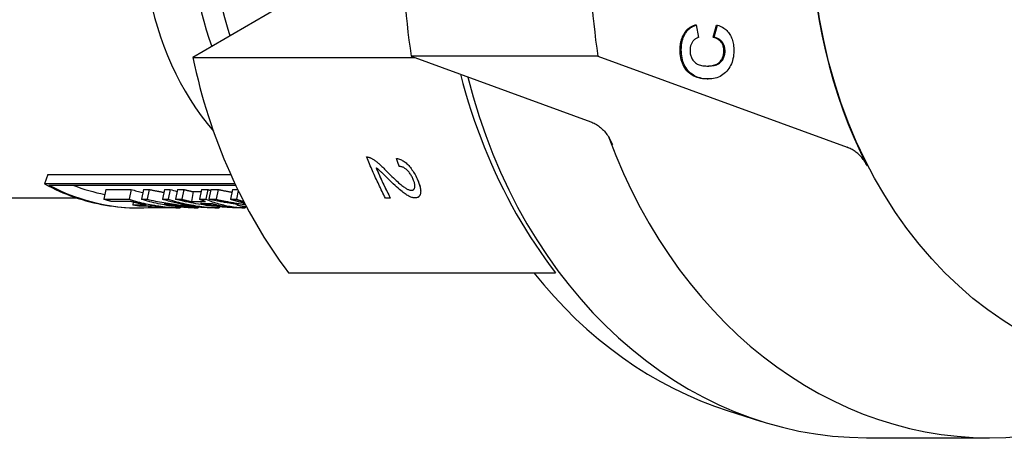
# Model space of a CAD drawing. Header units: millimetres. Extents: x 210 to 480, y -31 to 299.
# Tile 9 of 12: x 256 to 305, y 241 to 262. Entities that reach past the tile are written whole.
import ezdxf

# ---------------------------------------------------------------- set-up
doc = ezdxf.new("R2010")
doc.units = ezdxf.units.MM
doc.layers.add('Detail', color=2, linetype='Continuous')

msp = doc.modelspace()

# ---------------------------------------------------------------- linework, layer by layer
at = {"layer": 'Detail'}
for p, q in [((273.127, 264.857), (264.837, 260.015)), ((289.53, 261.618), (289.587, 261.618)), ((289.587, 261.618), (289.703, 261.008)), ((290.417, 261.021), (290.575, 261.617)), ((290.474, 261.021), (290.633, 261.617)), ((290.575, 261.617), (290.633, 261.617)), ((290.417, 261.021), (290.474, 261.021)), ((264.837, 260.015), (275.745, 260.015)), ((284.747, 260.079), (275.57, 260.079)), ((275.57, 260.079), (284.395, 256.858)), ((284.747, 260.079), (297.006, 255.605)), ((290.114, 258.964), (290.171, 258.964)), ((273.382, 255.128), (273.382, 255.128)), ((273.572, 255.083), (273.572, 255.083)), ((274.847, 255.057), (274.847, 255.057)), ((257.709, 254.268), (257.542, 253.811)), ((257.709, 254.268), (266.7, 254.268)), ((266.91, 253.811), (257.542, 253.811)), ((257.766, 253.742), (266.943, 253.742)), ((260.565, 253.534), (260.464, 253.05)), ((260.565, 253.534), (261.804, 253.534)), ((261.804, 253.534), (261.702, 253.05)), ((262.408, 253.531), (262.307, 253.046)), ((262.408, 253.531), (262.686, 253.531)), ((262.686, 253.531), (262.585, 253.046)), ((263.449, 253.531), (263.348, 253.046)), ((263.449, 253.531), (263.727, 253.531)), ((263.727, 253.531), (263.626, 253.046)), ((264.079, 253.531), (263.978, 253.046)), ((264.079, 253.531), (264.394, 253.531)), ((264.394, 253.531), (264.293, 253.046)), ((264.851, 253.423), (264.765, 252.934)), ((264.851, 253.423), (265.243, 253.423)), ((265.266, 253.531), (265.165, 253.046)), ((265.266, 253.531), (265.581, 253.531)), ((265.581, 253.531), (265.48, 253.046)), ((265.728, 253.531), (265.627, 253.046)), ((265.728, 253.531), (266.08, 253.531)), ((266.08, 253.531), (265.979, 253.046)), ((266.783, 253.531), (266.682, 253.046)), ((266.783, 253.531), (267.044, 253.531)), ((267.072, 253.474), (266.983, 253.046)), ((275.931, 253.163), (275.931, 253.163)), ((251.718, 253.123), (259.108, 253.123)), ((260.464, 253.05), (261.702, 253.05)), ((261.779, 252.942), (260.834, 252.942)), ((261.898, 252.911), (261.881, 252.77)), ((261.881, 252.77), (262.548, 252.77)), ((262.915, 252.712), (262.248, 252.712)), ((262.307, 253.046), (262.585, 253.046)), ((262.659, 252.712), (262.655, 252.646)), ((263.348, 253.046), (263.626, 253.046)), ((263.978, 253.046), (264.293, 253.046)), ((264.765, 252.934), (265.468, 252.934)), ((265.165, 253.046), (265.48, 253.046)), ((265.218, 252.843), (265.753, 252.843)), ((265.627, 253.046), (265.979, 253.046)), ((266.129, 252.679), (266.128, 252.627)), ((266.631, 252.666), (266.631, 252.662)), ((266.682, 253.046), (266.983, 253.046)), ((267.009, 252.801), (267.006, 252.778)), ((267.006, 252.778), (267.01, 252.784)), ((267.009, 252.774), (267.008, 252.764)), ((267.008, 252.764), (267.012, 252.77)), ((267.012, 252.801), (267.01, 252.784)), ((267.03, 252.798), (267.029, 252.79)), ((267.029, 252.79), (267.059, 252.794)), ((267.329, 252.87), (267.32, 252.805)), ((267.32, 252.805), (267.411, 252.805)), ((267.405, 252.684), (267.404, 252.627)), ((267.446, 252.727), (267.447, 252.731)), ((267.446, 252.724), (267.446, 252.727)), ((267.455, 252.721), (267.446, 252.724)), ((267.447, 252.731), (267.45, 252.732)), ((274.542, 253.109), (274.305, 253.109)), ((274.542, 253.109), (274.542, 253.109)), ((262.113, 252.623), (262.208, 252.623)), ((262.655, 252.646), (263.542, 252.646)), ((264.215, 252.627), (263.035, 252.627)), ((264.216, 252.663), (264.215, 252.627)), ((265.106, 252.627), (264.82, 252.627)), ((265.107, 252.656), (265.106, 252.627)), ((266.128, 252.627), (265.842, 252.627)), ((266.668, 252.662), (266.631, 252.662)), ((267.404, 252.627), (267.044, 252.627)), ((269.534, 249.436), (282.658, 249.436)), ((291.16, 242.649), (292.798, 242.129)), ((297.955, 241.323), (303.977, 241.323))]:
    msp.add_line(p, q, dxfattribs=at)
at = {"layer": 'Detail', "flags": 128}
for points in [[(289.069, 261.311), (289.082, 261.328), (289.097, 261.344), (289.111, 261.36), (289.126, 261.376), (289.142, 261.392), (289.158, 261.407), (289.175, 261.422), (289.192, 261.436), (289.209, 261.45), (289.227, 261.464), (289.246, 261.477), (289.265, 261.49), (289.284, 261.503), (289.304, 261.515), (289.324, 261.527), (289.345, 261.538), (289.367, 261.55), (289.389, 261.56), (289.411, 261.571), (289.434, 261.581), (289.457, 261.591), (289.481, 261.6), (289.505, 261.609), (289.53, 261.618)], [(289.126, 261.311), (289.14, 261.328), (289.154, 261.344), (289.169, 261.36), (289.184, 261.376), (289.199, 261.392), (289.215, 261.407), (289.232, 261.422), (289.249, 261.436), (289.267, 261.45), (289.285, 261.464), (289.303, 261.477), (289.322, 261.49), (289.341, 261.503), (289.361, 261.515), (289.382, 261.527), (289.403, 261.538), (289.424, 261.55), (289.446, 261.56), (289.468, 261.571), (289.491, 261.581), (289.514, 261.591), (289.538, 261.6), (289.562, 261.609), (289.587, 261.618)], [(290.633, 261.617), (290.699, 261.592), (290.763, 261.565), (290.824, 261.535), (290.881, 261.503), (290.936, 261.468), (290.988, 261.431), (291.037, 261.391), (291.083, 261.349), (291.126, 261.304), (291.166, 261.257), (291.204, 261.207), (291.238, 261.154), (291.269, 261.1), (291.298, 261.042), (291.324, 260.983), (291.347, 260.921), (291.367, 260.857), (291.385, 260.791), (291.4, 260.722), (291.412, 260.651), (291.421, 260.577), (291.427, 260.501), (291.431, 260.423), (291.432, 260.342)], [(288.792, 260.404), (288.793, 260.451), (288.795, 260.496), (288.798, 260.541), (288.801, 260.585), (288.806, 260.628), (288.811, 260.67), (288.817, 260.712), (288.825, 260.753), (288.833, 260.793), (288.842, 260.833), (288.852, 260.872), (288.863, 260.91), (288.875, 260.947), (288.888, 260.984), (288.902, 261.02), (288.917, 261.055), (288.933, 261.09), (288.949, 261.123), (288.967, 261.156), (288.985, 261.189), (289.005, 261.22), (289.025, 261.251), (289.047, 261.281), (289.069, 261.311)], [(288.85, 260.404), (288.851, 260.451), (288.852, 260.496), (288.855, 260.541), (288.859, 260.585), (288.863, 260.628), (288.868, 260.67), (288.875, 260.712), (288.882, 260.753), (288.89, 260.793), (288.9, 260.833), (288.91, 260.872), (288.921, 260.91), (288.933, 260.947), (288.946, 260.984), (288.959, 261.02), (288.974, 261.055), (288.99, 261.09), (289.007, 261.123), (289.024, 261.156), (289.043, 261.189), (289.062, 261.22), (289.083, 261.251), (289.104, 261.281), (289.126, 261.311)], [(289.703, 261.008), (289.671, 260.998), (289.64, 260.987), (289.611, 260.974), (289.582, 260.96), (289.555, 260.944), (289.529, 260.926), (289.504, 260.907), (289.48, 260.886), (289.457, 260.863), (289.435, 260.839), (289.415, 260.813), (289.395, 260.785), (289.377, 260.756), (289.36, 260.726), (289.345, 260.695), (289.332, 260.663), (289.32, 260.63), (289.31, 260.596), (289.301, 260.561), (289.293, 260.525), (289.288, 260.488), (289.284, 260.449), (289.281, 260.41), (289.28, 260.37)], [(290.944, 260.34), (290.943, 260.38), (290.941, 260.42), (290.937, 260.458), (290.931, 260.496), (290.923, 260.533), (290.913, 260.569), (290.902, 260.604), (290.889, 260.638), (290.874, 260.671), (290.857, 260.703), (290.839, 260.734), (290.818, 260.764), (290.796, 260.793), (290.772, 260.82), (290.745, 260.847), (290.717, 260.871), (290.687, 260.895), (290.654, 260.917), (290.62, 260.938), (290.583, 260.957), (290.545, 260.975), (290.504, 260.992), (290.462, 261.007), (290.417, 261.021)], [(291.001, 260.34), (291.001, 260.38), (290.998, 260.42), (290.994, 260.458), (290.988, 260.496), (290.98, 260.533), (290.971, 260.569), (290.959, 260.604), (290.946, 260.638), (290.931, 260.671), (290.914, 260.703), (290.896, 260.734), (290.876, 260.764), (290.853, 260.793), (290.829, 260.82), (290.803, 260.847), (290.774, 260.871), (290.744, 260.895), (290.712, 260.917), (290.677, 260.938), (290.641, 260.957), (290.602, 260.975), (290.562, 260.992), (290.519, 261.007), (290.474, 261.021)], [(290.097, 258.964), (289.995, 258.968), (289.897, 258.977), (289.803, 258.992), (289.712, 259.012), (289.626, 259.037), (289.543, 259.068), (289.465, 259.104), (289.39, 259.146), (289.319, 259.193), (289.252, 259.245), (289.189, 259.303), (289.13, 259.367), (289.076, 259.434), (289.026, 259.506), (288.981, 259.58), (288.941, 259.658), (288.905, 259.739), (288.875, 259.824), (288.849, 259.912), (288.828, 260.004), (288.812, 260.099), (288.801, 260.197), (288.794, 260.299), (288.792, 260.404)], [(290.155, 258.964), (290.052, 258.968), (289.954, 258.977), (289.86, 258.992), (289.77, 259.012), (289.683, 259.037), (289.601, 259.068), (289.522, 259.104), (289.447, 259.146), (289.377, 259.193), (289.31, 259.245), (289.247, 259.303), (289.188, 259.367), (289.133, 259.434), (289.083, 259.506), (289.038, 259.58), (288.998, 259.658), (288.963, 259.739), (288.932, 259.824), (288.906, 259.912), (288.886, 260.004), (288.869, 260.099), (288.858, 260.197), (288.852, 260.299), (288.85, 260.404)], [(289.28, 260.37), (289.281, 260.314), (289.285, 260.26), (289.291, 260.208), (289.301, 260.158), (289.313, 260.109), (289.328, 260.062), (289.345, 260.017), (289.366, 259.974), (289.389, 259.932), (289.415, 259.892), (289.444, 259.854), (289.475, 259.817), (289.51, 259.783), (289.548, 259.752), (289.59, 259.724), (289.635, 259.698), (289.683, 259.676), (289.736, 259.656), (289.791, 259.639), (289.85, 259.626), (289.912, 259.615), (289.978, 259.607), (290.048, 259.602), (290.121, 259.599)], [(290.112, 259.6), (290.185, 259.602), (290.254, 259.607), (290.32, 259.615), (290.382, 259.626), (290.441, 259.639), (290.496, 259.656), (290.547, 259.675), (290.595, 259.697), (290.639, 259.721), (290.679, 259.749), (290.717, 259.779), (290.75, 259.812), (290.781, 259.847), (290.809, 259.883), (290.834, 259.921), (290.857, 259.961), (290.877, 260.003), (290.894, 260.046), (290.909, 260.091), (290.921, 260.137), (290.931, 260.185), (290.938, 260.235), (290.942, 260.286), (290.944, 260.34)], [(290.121, 259.599), (290.198, 259.6), (290.271, 259.604), (290.341, 259.61), (290.406, 259.62), (290.468, 259.632), (290.527, 259.648), (290.581, 259.666), (290.632, 259.687), (290.679, 259.711), (290.722, 259.738), (290.761, 259.768), (290.797, 259.801), (290.829, 259.836), (290.859, 259.873), (290.886, 259.912), (290.91, 259.952), (290.931, 259.995), (290.949, 260.039), (290.965, 260.084), (290.978, 260.132), (290.988, 260.181), (290.995, 260.232), (291, 260.285), (291.001, 260.34)], [(291.432, 260.342), (291.429, 260.243), (291.421, 260.146), (291.409, 260.053), (291.391, 259.962), (291.37, 259.875), (291.343, 259.79), (291.312, 259.709), (291.276, 259.63), (291.235, 259.555), (291.19, 259.483), (291.14, 259.413), (291.085, 259.347), (291.027, 259.285), (290.964, 259.229), (290.899, 259.178), (290.83, 259.132), (290.757, 259.092), (290.681, 259.057), (290.602, 259.028), (290.519, 259.004), (290.433, 258.986), (290.344, 258.973), (290.251, 258.966), (290.155, 258.964)], [(277.996, 259.193), (278.117, 258.738), (278.244, 258.286), (278.379, 257.835), (278.521, 257.388), (278.67, 256.944), (278.826, 256.504), (278.989, 256.067), (279.159, 255.634), (279.335, 255.205), (279.517, 254.781), (279.706, 254.361), (279.901, 253.946), (280.102, 253.537), (280.309, 253.133), (280.522, 252.734), (280.74, 252.341), (280.963, 251.955), (281.192, 251.575), (281.425, 251.201), (281.664, 250.834), (281.906, 250.474), (282.153, 250.121), (282.404, 249.775), (282.658, 249.436)], [(290.114, 258.964), (290.113, 258.964), (290.113, 258.964), (290.112, 258.964), (290.111, 258.964), (290.111, 258.964), (290.11, 258.964), (290.109, 258.964), (290.108, 258.964), (290.108, 258.964), (290.107, 258.964), (290.106, 258.964), (290.106, 258.964), (290.105, 258.964), (290.104, 258.964), (290.104, 258.964), (290.103, 258.964), (290.102, 258.964), (290.101, 258.964), (290.101, 258.964), (290.1, 258.964), (290.099, 258.964), (290.099, 258.964), (290.098, 258.964), (290.097, 258.964)], [(284.395, 256.858), (284.452, 256.836), (284.509, 256.811), (284.565, 256.784), (284.62, 256.755), (284.674, 256.723), (284.727, 256.689), (284.78, 256.653), (284.831, 256.615), (284.881, 256.575), (284.93, 256.532), (284.978, 256.487), (285.024, 256.441), (285.07, 256.392), (285.113, 256.341), (285.155, 256.289), (285.196, 256.235), (285.235, 256.179), (285.273, 256.121), (285.308, 256.062), (285.342, 256.001), (285.375, 255.939), (285.405, 255.876), (285.433, 255.811), (285.46, 255.745)], [(297.987, 254.699), (297.959, 254.753), (297.929, 254.806), (297.898, 254.857), (297.865, 254.907), (297.832, 254.956), (297.797, 255.004), (297.761, 255.05), (297.724, 255.095), (297.685, 255.138), (297.646, 255.181), (297.606, 255.221), (297.564, 255.261), (297.522, 255.299), (297.479, 255.335), (297.434, 255.369), (297.39, 255.402), (297.344, 255.433), (297.298, 255.463), (297.251, 255.491), (297.203, 255.517), (297.154, 255.542), (297.105, 255.565), (297.056, 255.586), (297.006, 255.605)], [(273.382, 255.128), (273.389, 255.129), (273.397, 255.129), (273.404, 255.129), (273.411, 255.128), (273.419, 255.128), (273.426, 255.127), (273.434, 255.126), (273.442, 255.125), (273.449, 255.124), (273.457, 255.123), (273.465, 255.121), (273.473, 255.119), (273.481, 255.117), (273.489, 255.115), (273.497, 255.113), (273.505, 255.11), (273.513, 255.107), (273.521, 255.104), (273.53, 255.101), (273.538, 255.098), (273.546, 255.095), (273.555, 255.091), (273.563, 255.087), (273.572, 255.083)], [(273.382, 255.128), (273.389, 255.129), (273.397, 255.129), (273.404, 255.129), (273.412, 255.128), (273.419, 255.128), (273.427, 255.127), (273.434, 255.126), (273.442, 255.125), (273.45, 255.124), (273.457, 255.123), (273.465, 255.121), (273.473, 255.119), (273.481, 255.117), (273.489, 255.115), (273.497, 255.113), (273.505, 255.11), (273.513, 255.107), (273.522, 255.105), (273.53, 255.101), (273.538, 255.098), (273.547, 255.095), (273.555, 255.091), (273.564, 255.087), (273.572, 255.083)], [(274.305, 253.109), (274.264, 253.191), (274.222, 253.273), (274.181, 253.356), (274.141, 253.438), (274.1, 253.521), (274.06, 253.604), (274.02, 253.687), (273.98, 253.77), (273.941, 253.854), (273.902, 253.938), (273.863, 254.022), (273.824, 254.106), (273.786, 254.19), (273.748, 254.274), (273.71, 254.359), (273.673, 254.444), (273.635, 254.529), (273.598, 254.614), (273.562, 254.699), (273.525, 254.785), (273.489, 254.87), (273.453, 254.956), (273.417, 255.042), (273.382, 255.128)], [(273.572, 255.083), (273.6, 255.069), (273.629, 255.054), (273.658, 255.038), (273.688, 255.02), (273.718, 255.001), (273.749, 254.98), (273.78, 254.959), (273.812, 254.936), (273.844, 254.911), (273.877, 254.886), (273.91, 254.859), (273.944, 254.831), (273.979, 254.801), (274.015, 254.769), (274.053, 254.735), (274.092, 254.698), (274.133, 254.66), (274.175, 254.62), (274.22, 254.577), (274.265, 254.533), (274.312, 254.486), (274.361, 254.437), (274.412, 254.386), (274.464, 254.333)], [(273.572, 255.083), (273.6, 255.069), (273.629, 255.054), (273.658, 255.038), (273.688, 255.02), (273.718, 255.001), (273.749, 254.98), (273.78, 254.959), (273.812, 254.936), (273.844, 254.912), (273.877, 254.886), (273.91, 254.859), (273.944, 254.831), (273.979, 254.801), (274.015, 254.769), (274.053, 254.735), (274.092, 254.699), (274.133, 254.66), (274.176, 254.62), (274.22, 254.577), (274.265, 254.533), (274.312, 254.486), (274.361, 254.437), (274.412, 254.386), (274.464, 254.333)], [(274.847, 255.057), (274.896, 255.048), (274.945, 255.037), (274.994, 255.022), (275.042, 255.005), (275.089, 254.984), (275.136, 254.96), (275.182, 254.933), (275.228, 254.903), (275.273, 254.87), (275.318, 254.834), (275.362, 254.795), (275.405, 254.753), (275.448, 254.708), (275.49, 254.66), (275.532, 254.61), (275.572, 254.558), (275.611, 254.503), (275.65, 254.446), (275.687, 254.386), (275.724, 254.325), (275.76, 254.26), (275.795, 254.194), (275.83, 254.125), (275.863, 254.053)], [(274.986, 254.663), (274.98, 254.679), (274.975, 254.695), (274.969, 254.712), (274.963, 254.728), (274.957, 254.745), (274.951, 254.761), (274.945, 254.777), (274.939, 254.794), (274.933, 254.81), (274.927, 254.826), (274.922, 254.843), (274.916, 254.859), (274.91, 254.876), (274.904, 254.892), (274.898, 254.909), (274.893, 254.925), (274.887, 254.941), (274.881, 254.958), (274.875, 254.974), (274.87, 254.991), (274.864, 255.007), (274.858, 255.024), (274.852, 255.04), (274.847, 255.057)], [(274.847, 255.057), (274.896, 255.048), (274.945, 255.037), (274.994, 255.022), (275.042, 255.005), (275.089, 254.984), (275.136, 254.96), (275.182, 254.933), (275.228, 254.903), (275.273, 254.87), (275.318, 254.834), (275.362, 254.795), (275.406, 254.753), (275.448, 254.708), (275.49, 254.66), (275.532, 254.61), (275.572, 254.558), (275.611, 254.503), (275.65, 254.446), (275.687, 254.387), (275.724, 254.325), (275.76, 254.26), (275.795, 254.194), (275.83, 254.125), (275.864, 254.053)], [(275.656, 254.063), (275.635, 254.107), (275.613, 254.15), (275.59, 254.191), (275.567, 254.231), (275.543, 254.269), (275.518, 254.306), (275.493, 254.342), (275.467, 254.376), (275.44, 254.408), (275.412, 254.439), (275.383, 254.469), (275.354, 254.497), (275.324, 254.523), (275.294, 254.547), (275.264, 254.568), (275.234, 254.588), (275.203, 254.605), (275.173, 254.62), (275.142, 254.633), (275.111, 254.643), (275.08, 254.651), (275.049, 254.657), (275.018, 254.661), (274.986, 254.663)], [(273.843, 254.597), (273.87, 254.534), (273.898, 254.471), (273.926, 254.408), (273.954, 254.345), (273.982, 254.282), (274.01, 254.219), (274.038, 254.157), (274.067, 254.094), (274.095, 254.032), (274.124, 253.97), (274.153, 253.908), (274.182, 253.846), (274.211, 253.784), (274.241, 253.722), (274.27, 253.66), (274.3, 253.598), (274.33, 253.537), (274.359, 253.476), (274.39, 253.414), (274.42, 253.353), (274.45, 253.292), (274.481, 253.231), (274.511, 253.17), (274.542, 253.109)], [(274.495, 254.002), (274.439, 254.057), (274.388, 254.108), (274.339, 254.156), (274.294, 254.2), (274.252, 254.242), (274.213, 254.28), (274.177, 254.314), (274.145, 254.345), (274.115, 254.373), (274.089, 254.398), (274.066, 254.419), (274.047, 254.437), (274.029, 254.452), (274.011, 254.468), (273.993, 254.483), (273.976, 254.497), (273.958, 254.511), (273.941, 254.525), (273.924, 254.538), (273.908, 254.551), (273.891, 254.563), (273.875, 254.575), (273.859, 254.586), (273.843, 254.597)], [(274.464, 254.333), (274.544, 254.253), (274.621, 254.176), (274.694, 254.105), (274.764, 254.038), (274.831, 253.975), (274.894, 253.917), (274.954, 253.864), (275.01, 253.815), (275.063, 253.771), (275.111, 253.731), (275.157, 253.695), (275.198, 253.664), (275.237, 253.637), (275.275, 253.612), (275.312, 253.589), (275.347, 253.569), (275.381, 253.551), (275.413, 253.535), (275.444, 253.522), (275.474, 253.511), (275.502, 253.503), (275.529, 253.497), (275.554, 253.493), (275.579, 253.492)], [(274.464, 254.333), (274.544, 254.253), (274.621, 254.176), (274.694, 254.105), (274.765, 254.038), (274.831, 253.975), (274.894, 253.917), (274.954, 253.864), (275.01, 253.815), (275.063, 253.771), (275.112, 253.731), (275.157, 253.695), (275.198, 253.664), (275.238, 253.637), (275.275, 253.612), (275.312, 253.589), (275.347, 253.569), (275.381, 253.551), (275.413, 253.535), (275.444, 253.522), (275.474, 253.511), (275.502, 253.503), (275.529, 253.497), (275.554, 253.493), (275.579, 253.492)], [(257.542, 253.811), (257.722, 253.716), (257.903, 253.624), (258.085, 253.536), (258.269, 253.453), (258.454, 253.373), (258.64, 253.297), (258.827, 253.225), (259.015, 253.158), (259.204, 253.094), (259.394, 253.034), (259.585, 252.978), (259.776, 252.927), (259.969, 252.879), (260.161, 252.835), (260.355, 252.796), (260.549, 252.761), (260.743, 252.729), (260.938, 252.702), (261.133, 252.679), (261.329, 252.66), (261.525, 252.645), (261.721, 252.634), (261.917, 252.628), (262.113, 252.625)], [(275.761, 253.114), (275.73, 253.115), (275.698, 253.118), (275.666, 253.124), (275.632, 253.132), (275.597, 253.142), (275.561, 253.155), (275.525, 253.169), (275.487, 253.186), (275.448, 253.206), (275.407, 253.229), (275.364, 253.255), (275.319, 253.284), (275.272, 253.316), (275.223, 253.351), (275.173, 253.389), (275.121, 253.43), (275.064, 253.477), (275.002, 253.53), (274.933, 253.591), (274.857, 253.659), (274.776, 253.734), (274.688, 253.816), (274.594, 253.905), (274.495, 254.002)], [(275.579, 253.492), (275.602, 253.493), (275.624, 253.497), (275.644, 253.502), (275.663, 253.51), (275.68, 253.519), (275.695, 253.531), (275.708, 253.546), (275.72, 253.562), (275.73, 253.581), (275.738, 253.601), (275.745, 253.624), (275.749, 253.649), (275.753, 253.676), (275.754, 253.705), (275.753, 253.734), (275.75, 253.765), (275.745, 253.798), (275.738, 253.831), (275.729, 253.867), (275.718, 253.903), (275.706, 253.941), (275.691, 253.98), (275.674, 254.021), (275.656, 254.063)], [(275.863, 254.053), (275.896, 253.981), (275.924, 253.912), (275.95, 253.845), (275.972, 253.782), (275.992, 253.72), (276.007, 253.662), (276.02, 253.605), (276.029, 253.552), (276.035, 253.501), (276.038, 253.453), (276.037, 253.407), (276.032, 253.364), (276.025, 253.324), (276.015, 253.287), (276.002, 253.254), (275.987, 253.225), (275.968, 253.199), (275.947, 253.176), (275.923, 253.157), (275.896, 253.142), (275.867, 253.129), (275.834, 253.121), (275.799, 253.116), (275.761, 253.114)], [(275.864, 254.053), (275.889, 253.997), (275.912, 253.942), (275.933, 253.889), (275.953, 253.838), (275.97, 253.788), (275.986, 253.74), (275.999, 253.694), (276.011, 253.649), (276.02, 253.605), (276.028, 253.563), (276.033, 253.523), (276.036, 253.485), (276.038, 253.447), (276.037, 253.412), (276.034, 253.378), (276.03, 253.346), (276.023, 253.315), (276.015, 253.287), (276.005, 253.261), (275.994, 253.237), (275.981, 253.215), (275.966, 253.196), (275.949, 253.178), (275.931, 253.163)], [(262.686, 253.531), (262.717, 253.524), (262.747, 253.518), (262.778, 253.512), (262.808, 253.505), (262.838, 253.499), (262.869, 253.493), (262.899, 253.487), (262.93, 253.481), (262.96, 253.475), (262.991, 253.469), (263.021, 253.463), (263.052, 253.457), (263.083, 253.451), (263.113, 253.445), (263.144, 253.44), (263.174, 253.434), (263.205, 253.428), (263.235, 253.423), (263.266, 253.417), (263.297, 253.412), (263.327, 253.406), (263.358, 253.401), (263.389, 253.396), (263.419, 253.39)], [(264.394, 253.531), (264.413, 253.526), (264.432, 253.521), (264.451, 253.516), (264.47, 253.512), (264.489, 253.507), (264.508, 253.502), (264.527, 253.498), (264.546, 253.493), (264.565, 253.488), (264.584, 253.484), (264.603, 253.479), (264.622, 253.475), (264.641, 253.47), (264.66, 253.466), (264.68, 253.461), (264.699, 253.457), (264.718, 253.452), (264.737, 253.448), (264.756, 253.444), (264.775, 253.439), (264.794, 253.435), (264.813, 253.431), (264.832, 253.427), (264.851, 253.423)], [(265.581, 253.531), (265.587, 253.529), (265.593, 253.526), (265.598, 253.524), (265.604, 253.522), (265.609, 253.519), (265.615, 253.517), (265.621, 253.515), (265.626, 253.513), (265.632, 253.51), (265.638, 253.508), (265.643, 253.506), (265.649, 253.504), (265.654, 253.501), (265.66, 253.499), (265.666, 253.497), (265.671, 253.495), (265.677, 253.492), (265.683, 253.49), (265.688, 253.488), (265.694, 253.486), (265.7, 253.484), (265.705, 253.481), (265.711, 253.479), (265.717, 253.477)], [(266.08, 253.531), (266.108, 253.525), (266.136, 253.519), (266.164, 253.513), (266.192, 253.507), (266.22, 253.501), (266.248, 253.495), (266.276, 253.49), (266.304, 253.484), (266.333, 253.478), (266.361, 253.472), (266.389, 253.467), (266.417, 253.461), (266.445, 253.456), (266.473, 253.45), (266.502, 253.445), (266.53, 253.44), (266.558, 253.434), (266.586, 253.429), (266.614, 253.424), (266.643, 253.419), (266.671, 253.413), (266.699, 253.408), (266.727, 253.403), (266.756, 253.398)], [(275.579, 253.492), (275.584, 253.492), (275.589, 253.492), (275.594, 253.493), (275.599, 253.493), (275.604, 253.493), (275.609, 253.494), (275.614, 253.495), (275.618, 253.495), (275.623, 253.496), (275.628, 253.497), (275.632, 253.498), (275.636, 253.5), (275.641, 253.501), (275.645, 253.502), (275.649, 253.504), (275.653, 253.505), (275.657, 253.507), (275.661, 253.509), (275.665, 253.511), (275.668, 253.513), (275.672, 253.515), (275.676, 253.517), (275.679, 253.519), (275.683, 253.522)], [(260.834, 252.942), (260.818, 252.946), (260.803, 252.951), (260.787, 252.955), (260.772, 252.959), (260.756, 252.963), (260.741, 252.968), (260.726, 252.972), (260.71, 252.976), (260.695, 252.981), (260.679, 252.985), (260.664, 252.99), (260.648, 252.994), (260.633, 252.999), (260.617, 253.003), (260.602, 253.008), (260.587, 253.012), (260.571, 253.017), (260.556, 253.021), (260.54, 253.026), (260.525, 253.031), (260.51, 253.035), (260.494, 253.04), (260.479, 253.045), (260.464, 253.05)], [(261.702, 253.05), (261.805, 253.018), (261.908, 252.988), (262.011, 252.959), (262.115, 252.931), (262.218, 252.904), (262.322, 252.879), (262.426, 252.855), (262.53, 252.832), (262.635, 252.81), (262.739, 252.789), (262.844, 252.77), (262.949, 252.752), (263.054, 252.734), (263.159, 252.719), (263.264, 252.704), (263.37, 252.691), (263.475, 252.678), (263.581, 252.667), (263.686, 252.658), (263.792, 252.649), (263.898, 252.642), (264.003, 252.636), (264.109, 252.631), (264.215, 252.627)], [(262.548, 252.77), (262.516, 252.776), (262.484, 252.782), (262.452, 252.788), (262.419, 252.794), (262.387, 252.801), (262.355, 252.807), (262.323, 252.814), (262.291, 252.82), (262.259, 252.827), (262.227, 252.834), (262.195, 252.841), (262.163, 252.848), (262.131, 252.855), (262.099, 252.863), (262.067, 252.87), (262.035, 252.878), (262.003, 252.885), (261.971, 252.893), (261.939, 252.901), (261.907, 252.909), (261.875, 252.917), (261.843, 252.925), (261.811, 252.934), (261.779, 252.942)], [(262.248, 252.712), (262.232, 252.714), (262.217, 252.716), (262.202, 252.718), (262.187, 252.72), (262.171, 252.723), (262.156, 252.725), (262.141, 252.727), (262.125, 252.73), (262.11, 252.732), (262.095, 252.734), (262.08, 252.737), (262.064, 252.739), (262.049, 252.742), (262.034, 252.744), (262.019, 252.746), (262.003, 252.749), (261.988, 252.752), (261.973, 252.754), (261.958, 252.757), (261.942, 252.759), (261.927, 252.762), (261.912, 252.765), (261.897, 252.767), (261.881, 252.77)], [(264.82, 252.627), (264.714, 252.63), (264.608, 252.635), (264.503, 252.641), (264.397, 252.648), (264.291, 252.657), (264.186, 252.666), (264.08, 252.677), (263.975, 252.689), (263.869, 252.703), (263.764, 252.717), (263.659, 252.733), (263.554, 252.75), (263.449, 252.768), (263.344, 252.787), (263.24, 252.808), (263.135, 252.829), (263.031, 252.852), (262.927, 252.876), (262.823, 252.902), (262.719, 252.928), (262.616, 252.956), (262.513, 252.985), (262.41, 253.015), (262.307, 253.046)], [(262.585, 253.046), (262.688, 253.024), (262.791, 253.003), (262.894, 252.983), (262.997, 252.963), (263.101, 252.943), (263.204, 252.924), (263.308, 252.906), (263.411, 252.888), (263.515, 252.871), (263.619, 252.854), (263.723, 252.838), (263.827, 252.822), (263.931, 252.808), (264.035, 252.793), (264.139, 252.779), (264.243, 252.766), (264.348, 252.754), (264.452, 252.742), (264.557, 252.73), (264.661, 252.719), (264.766, 252.709), (264.87, 252.699), (264.975, 252.69), (265.08, 252.682)], [(263.542, 252.646), (263.516, 252.648), (263.49, 252.65), (263.464, 252.652), (263.438, 252.654), (263.411, 252.656), (263.385, 252.658), (263.359, 252.661), (263.333, 252.663), (263.307, 252.666), (263.28, 252.668), (263.254, 252.671), (263.228, 252.673), (263.202, 252.676), (263.176, 252.679), (263.15, 252.682), (263.123, 252.685), (263.097, 252.688), (263.071, 252.691), (263.045, 252.694), (263.019, 252.698), (262.993, 252.701), (262.967, 252.705), (262.941, 252.708), (262.915, 252.712)], [(265.08, 252.682), (265.007, 252.69), (264.934, 252.699), (264.861, 252.709), (264.788, 252.719), (264.716, 252.73), (264.643, 252.742), (264.57, 252.754), (264.498, 252.766), (264.425, 252.779), (264.353, 252.793), (264.28, 252.808), (264.208, 252.823), (264.136, 252.838), (264.064, 252.854), (263.991, 252.871), (263.92, 252.888), (263.848, 252.906), (263.776, 252.924), (263.704, 252.943), (263.633, 252.963), (263.561, 252.983), (263.49, 253.003), (263.419, 253.024), (263.348, 253.046)], [(263.432, 252.827), (263.501, 252.813), (263.57, 252.799), (263.639, 252.785), (263.709, 252.772), (263.778, 252.76), (263.848, 252.748), (263.917, 252.737), (263.987, 252.726), (264.056, 252.716), (264.126, 252.706), (264.196, 252.697), (264.266, 252.689), (264.336, 252.681), (264.405, 252.673), (264.475, 252.666), (264.545, 252.659), (264.615, 252.654), (264.685, 252.648), (264.755, 252.643), (264.826, 252.639), (264.896, 252.635), (264.966, 252.632), (265.036, 252.629), (265.106, 252.627)], [(265.842, 252.627), (265.741, 252.629), (265.641, 252.632), (265.54, 252.636), (265.439, 252.639), (265.338, 252.644), (265.238, 252.649), (265.137, 252.654), (265.036, 252.66), (264.936, 252.667), (264.835, 252.674), (264.734, 252.681), (264.634, 252.689), (264.533, 252.698), (264.433, 252.707), (264.333, 252.717), (264.232, 252.727), (264.132, 252.737), (264.032, 252.749), (263.931, 252.76), (263.831, 252.773), (263.731, 252.786), (263.631, 252.799), (263.531, 252.813), (263.432, 252.827)], [(263.626, 253.046), (263.728, 253.015), (263.831, 252.985), (263.934, 252.956), (264.037, 252.929), (264.14, 252.902), (264.243, 252.877), (264.347, 252.853), (264.451, 252.83), (264.555, 252.808), (264.659, 252.788), (264.763, 252.769), (264.867, 252.751), (264.972, 252.734), (265.077, 252.718), (265.181, 252.703), (265.286, 252.69), (265.391, 252.678), (265.496, 252.667), (265.601, 252.657), (265.707, 252.649), (265.812, 252.642), (265.917, 252.636), (266.023, 252.631), (266.128, 252.627)], [(267.044, 252.627), (266.916, 252.631), (266.787, 252.636), (266.658, 252.642), (266.529, 252.649), (266.4, 252.657), (266.272, 252.667), (266.143, 252.678), (266.014, 252.69), (265.886, 252.703), (265.758, 252.718), (265.63, 252.734), (265.501, 252.75), (265.374, 252.769), (265.246, 252.788), (265.118, 252.808), (264.991, 252.83), (264.863, 252.853), (264.736, 252.877), (264.609, 252.902), (264.483, 252.929), (264.356, 252.956), (264.23, 252.985), (264.104, 253.015), (263.978, 253.046)], [(264.293, 253.046), (264.313, 253.041), (264.332, 253.036), (264.352, 253.031), (264.371, 253.026), (264.391, 253.021), (264.411, 253.017), (264.43, 253.012), (264.45, 253.007), (264.47, 253.002), (264.489, 252.997), (264.509, 252.993), (264.528, 252.988), (264.548, 252.983), (264.568, 252.979), (264.587, 252.974), (264.607, 252.969), (264.627, 252.965), (264.646, 252.96), (264.666, 252.956), (264.686, 252.951), (264.706, 252.947), (264.725, 252.943), (264.745, 252.938), (264.765, 252.934)], [(265.468, 252.934), (265.456, 252.938), (265.443, 252.943), (265.43, 252.947), (265.418, 252.951), (265.405, 252.956), (265.392, 252.96), (265.38, 252.965), (265.367, 252.969), (265.354, 252.974), (265.342, 252.979), (265.329, 252.983), (265.316, 252.988), (265.304, 252.993), (265.291, 252.997), (265.278, 253.002), (265.266, 253.007), (265.253, 253.012), (265.241, 253.017), (265.228, 253.021), (265.215, 253.026), (265.203, 253.031), (265.19, 253.036), (265.178, 253.041), (265.165, 253.046)], [(266.631, 252.662), (266.572, 252.666), (266.513, 252.671), (266.454, 252.676), (266.395, 252.682), (266.336, 252.687), (266.276, 252.693), (266.217, 252.699), (266.158, 252.706), (266.099, 252.712), (266.041, 252.719), (265.982, 252.727), (265.923, 252.734), (265.864, 252.742), (265.805, 252.75), (265.746, 252.758), (265.687, 252.766), (265.629, 252.775), (265.57, 252.784), (265.511, 252.793), (265.453, 252.803), (265.394, 252.812), (265.335, 252.823), (265.277, 252.833), (265.218, 252.843)], [(265.48, 253.046), (265.558, 253.015), (265.637, 252.985), (265.716, 252.956), (265.794, 252.929), (265.874, 252.902), (265.953, 252.877), (266.032, 252.853), (266.112, 252.83), (266.192, 252.808), (266.272, 252.788), (266.352, 252.769), (266.432, 252.75), (266.513, 252.734), (266.593, 252.718), (266.674, 252.703), (266.755, 252.69), (266.836, 252.678), (266.917, 252.667), (266.998, 252.657), (267.079, 252.649), (267.16, 252.642), (267.241, 252.636), (267.322, 252.631), (267.404, 252.627)], [(267.059, 252.794), (266.999, 252.803), (266.939, 252.811), (266.879, 252.82), (266.819, 252.829), (266.759, 252.838), (266.699, 252.847), (266.639, 252.856), (266.579, 252.866), (266.52, 252.876), (266.46, 252.886), (266.4, 252.896), (266.34, 252.906), (266.281, 252.917), (266.221, 252.928), (266.162, 252.939), (266.102, 252.95), (266.042, 252.961), (265.983, 252.973), (265.923, 252.985), (265.864, 252.997), (265.805, 253.009), (265.745, 253.021), (265.686, 253.034), (265.627, 253.046)], [(265.753, 252.843), (265.791, 252.833), (265.829, 252.823), (265.867, 252.812), (265.904, 252.803), (265.942, 252.793), (265.98, 252.784), (266.018, 252.775), (266.056, 252.766), (266.094, 252.758), (266.132, 252.75), (266.17, 252.742), (266.209, 252.734), (266.247, 252.727), (266.285, 252.719), (266.323, 252.712), (266.361, 252.706), (266.399, 252.699), (266.438, 252.693), (266.476, 252.687), (266.514, 252.682), (266.553, 252.676), (266.591, 252.671), (266.629, 252.666), (266.668, 252.662)], [(265.979, 253.046), (266.034, 253.034), (266.09, 253.022), (266.145, 253.011), (266.201, 252.999), (266.257, 252.988), (266.312, 252.977), (266.368, 252.966), (266.424, 252.955), (266.48, 252.944), (266.536, 252.934), (266.592, 252.923), (266.647, 252.913), (266.703, 252.903), (266.759, 252.893), (266.815, 252.884), (266.871, 252.874), (266.927, 252.865), (266.983, 252.856), (267.04, 252.847), (267.096, 252.838), (267.152, 252.83), (267.208, 252.821), (267.264, 252.813), (267.32, 252.805)], [(267.384, 252.857), (267.354, 252.864), (267.325, 252.871), (267.296, 252.878), (267.266, 252.885), (267.237, 252.892), (267.208, 252.899), (267.178, 252.907), (267.149, 252.914), (267.12, 252.922), (267.09, 252.929), (267.061, 252.937), (267.032, 252.945), (267.003, 252.953), (266.973, 252.961), (266.944, 252.969), (266.915, 252.977), (266.886, 252.985), (266.857, 252.994), (266.828, 253.002), (266.798, 253.011), (266.769, 253.02), (266.74, 253.028), (266.711, 253.037), (266.682, 253.046)], [(266.983, 253.046), (266.998, 253.042), (267.012, 253.037), (267.027, 253.033), (267.042, 253.028), (267.057, 253.024), (267.072, 253.019), (267.086, 253.015), (267.101, 253.01), (267.116, 253.006), (267.131, 253.002), (267.146, 252.997), (267.161, 252.993), (267.175, 252.989), (267.19, 252.985), (267.205, 252.98), (267.22, 252.976), (267.235, 252.972), (267.25, 252.968), (267.265, 252.964), (267.28, 252.96), (267.294, 252.955), (267.309, 252.951), (267.324, 252.947), (267.339, 252.943)], [(267.012, 252.77), (267.012, 252.77), (267.011, 252.771), (267.011, 252.771), (267.011, 252.771), (267.011, 252.772), (267.01, 252.772), (267.01, 252.772), (267.01, 252.773), (267.01, 252.773), (267.009, 252.773), (267.009, 252.774), (267.009, 252.774), (267.009, 252.774), (267.008, 252.775), (267.008, 252.775), (267.008, 252.775), (267.008, 252.776), (267.007, 252.776), (267.007, 252.776), (267.007, 252.777), (267.007, 252.777), (267.006, 252.777), (267.006, 252.778), (267.006, 252.778)], [(267.021, 252.757), (267.021, 252.757), (267.02, 252.758), (267.02, 252.758), (267.019, 252.758), (267.018, 252.758), (267.018, 252.759), (267.017, 252.759), (267.017, 252.759), (267.016, 252.76), (267.016, 252.76), (267.015, 252.76), (267.015, 252.761), (267.014, 252.761), (267.013, 252.761), (267.013, 252.762), (267.012, 252.762), (267.012, 252.762), (267.011, 252.762), (267.011, 252.763), (267.01, 252.763), (267.01, 252.763), (267.009, 252.764), (267.008, 252.764), (267.008, 252.764)], [(267.01, 252.784), (267.011, 252.784), (267.012, 252.785), (267.012, 252.785), (267.013, 252.785), (267.014, 252.785), (267.015, 252.786), (267.016, 252.786), (267.016, 252.786), (267.017, 252.786), (267.018, 252.787), (267.019, 252.787), (267.02, 252.787), (267.02, 252.787), (267.021, 252.788), (267.022, 252.788), (267.023, 252.788), (267.024, 252.788), (267.024, 252.789), (267.025, 252.789), (267.026, 252.789), (267.027, 252.789), (267.028, 252.79), (267.028, 252.79), (267.029, 252.79)], [(267.042, 252.75), (267.042, 252.75), (267.041, 252.75), (267.04, 252.75), (267.039, 252.751), (267.038, 252.751), (267.037, 252.751), (267.036, 252.752), (267.035, 252.752), (267.034, 252.752), (267.034, 252.753), (267.033, 252.753), (267.032, 252.753), (267.031, 252.754), (267.03, 252.754), (267.029, 252.754), (267.028, 252.754), (267.027, 252.755), (267.027, 252.755), (267.026, 252.755), (267.025, 252.756), (267.024, 252.756), (267.023, 252.756), (267.022, 252.757), (267.021, 252.757)], [(267.063, 252.743), (267.062, 252.743), (267.061, 252.743), (267.06, 252.743), (267.06, 252.744), (267.059, 252.744), (267.058, 252.744), (267.057, 252.745), (267.056, 252.745), (267.055, 252.745), (267.054, 252.745), (267.054, 252.746), (267.053, 252.746), (267.052, 252.746), (267.051, 252.747), (267.05, 252.747), (267.049, 252.747), (267.048, 252.748), (267.048, 252.748), (267.047, 252.748), (267.046, 252.748), (267.045, 252.749), (267.044, 252.749), (267.043, 252.749), (267.042, 252.75)], [(267.109, 252.731), (267.107, 252.731), (267.106, 252.732), (267.104, 252.732), (267.102, 252.733), (267.1, 252.733), (267.098, 252.734), (267.096, 252.734), (267.094, 252.735), (267.092, 252.735), (267.09, 252.736), (267.088, 252.736), (267.086, 252.737), (267.084, 252.737), (267.082, 252.737), (267.08, 252.738), (267.078, 252.738), (267.077, 252.739), (267.075, 252.74), (267.073, 252.74), (267.071, 252.741), (267.069, 252.741), (267.067, 252.742), (267.065, 252.742), (267.063, 252.743)], [(267.174, 252.718), (267.171, 252.718), (267.169, 252.719), (267.166, 252.719), (267.163, 252.72), (267.161, 252.72), (267.158, 252.721), (267.155, 252.721), (267.152, 252.722), (267.15, 252.722), (267.147, 252.723), (267.144, 252.724), (267.142, 252.724), (267.139, 252.725), (267.136, 252.725), (267.134, 252.726), (267.131, 252.726), (267.128, 252.727), (267.126, 252.727), (267.123, 252.728), (267.12, 252.728), (267.117, 252.729), (267.115, 252.73), (267.112, 252.73), (267.109, 252.731)], [(267.238, 252.706), (267.235, 252.706), (267.233, 252.707), (267.23, 252.707), (267.227, 252.708), (267.225, 252.708), (267.222, 252.709), (267.219, 252.709), (267.217, 252.71), (267.214, 252.71), (267.211, 252.711), (267.209, 252.711), (267.206, 252.712), (267.203, 252.712), (267.201, 252.713), (267.198, 252.713), (267.195, 252.714), (267.193, 252.714), (267.19, 252.715), (267.187, 252.715), (267.185, 252.716), (267.182, 252.716), (267.179, 252.717), (267.177, 252.717), (267.174, 252.718)], [(267.307, 252.696), (267.304, 252.696), (267.301, 252.697), (267.298, 252.697), (267.295, 252.697), (267.292, 252.698), (267.289, 252.698), (267.287, 252.699), (267.284, 252.699), (267.281, 252.699), (267.278, 252.7), (267.275, 252.7), (267.272, 252.701), (267.269, 252.701), (267.267, 252.702), (267.264, 252.702), (267.261, 252.702), (267.258, 252.703), (267.255, 252.703), (267.252, 252.704), (267.249, 252.704), (267.247, 252.704), (267.244, 252.705), (267.241, 252.705), (267.238, 252.706)], [(267.425, 252.682), (267.42, 252.682), (267.415, 252.683), (267.41, 252.683), (267.405, 252.684), (267.401, 252.685), (267.396, 252.685), (267.391, 252.686), (267.386, 252.686), (267.381, 252.687), (267.376, 252.687), (267.371, 252.688), (267.366, 252.689), (267.361, 252.689), (267.356, 252.69), (267.351, 252.69), (267.346, 252.691), (267.341, 252.692), (267.336, 252.692), (267.331, 252.693), (267.326, 252.693), (267.321, 252.694), (267.316, 252.695), (267.311, 252.695), (267.307, 252.696)], [(267.479, 252.676), (267.477, 252.676), (267.475, 252.677), (267.473, 252.677), (267.47, 252.677), (267.468, 252.677), (267.466, 252.678), (267.464, 252.678), (267.461, 252.678), (267.459, 252.678), (267.457, 252.678), (267.455, 252.679), (267.452, 252.679), (267.45, 252.679), (267.448, 252.679), (267.446, 252.68), (267.443, 252.68), (267.441, 252.68), (267.439, 252.68), (267.437, 252.681), (267.434, 252.681), (267.432, 252.681), (267.43, 252.681), (267.428, 252.681), (267.425, 252.682)], [(263.035, 252.627), (263.019, 252.628), (263.004, 252.628), (262.988, 252.629), (262.972, 252.629), (262.956, 252.63), (262.94, 252.63), (262.924, 252.631), (262.909, 252.632), (262.893, 252.632), (262.877, 252.633), (262.861, 252.634), (262.845, 252.635), (262.829, 252.635), (262.814, 252.636), (262.798, 252.637), (262.782, 252.638), (262.766, 252.639), (262.75, 252.64), (262.734, 252.641), (262.719, 252.642), (262.703, 252.643), (262.687, 252.644), (262.671, 252.645), (262.655, 252.646)], [(281.6, 249.436), (282.088, 248.841), (282.594, 248.265), (283.117, 247.71), (283.655, 247.177), (284.21, 246.664), (284.779, 246.175), (285.363, 245.708), (285.961, 245.266), (286.572, 244.847), (287.196, 244.454), (287.832, 244.086), (288.478, 243.745), (289.135, 243.43), (289.802, 243.142), (290.477, 242.881), (291.16, 242.649)]]:
    msp.add_lwpolyline(points, dxfattribs=at)
at = {"layer": 'Detail'}
msp.add_ellipse((313.212, 266.323), major_axis=(0, -21.883), ratio=0.819152, dxfattribs=at)
for centre, major_axis, start_param, end_param in [((277.293, 266.323), (0, 14), 6.09048, 8.237916), ((276.228, 266.323), (0, 14), 0, 1.994824), ((273.647, 266.323), (0, 13.75), 0, 2.376446), ((313.183, 266.323), (0, -21.892), 4.151218, 5.272129), ((304.005, 266.205), (0, -35.25), 4.521912, 4.887058), ((313.183, 266.205), (0, -35.25), 4.521912, 4.887058), ((284.532, 266.205), (0, -24.827), 4.964354, 5.453893), ((297.955, 266.323), (0, -25), 5.007139, 6.283185), ((303.977, 266.323), (0, -25), 5.134225, 6.36318), ((291.821, 266.205), (0, -24.827), 5.198902, 5.267985), ((262.208, 266.323), (0, -13.7), 5.876273, 6.331859), ((262.208, 266.323), (0, -13.2), 5.975817, 6.125819), ((264.48, 266.323), (0, -13.2), 6.03308, 6.087326), ((266.393, 266.323), (0, -13.2), 6.034071, 6.065616)]:
    msp.add_ellipse(centre, major_axis=major_axis, ratio=0.819152, start_param=start_param, end_param=end_param, dxfattribs=at)

doc.saveas('drawing.dxf')
